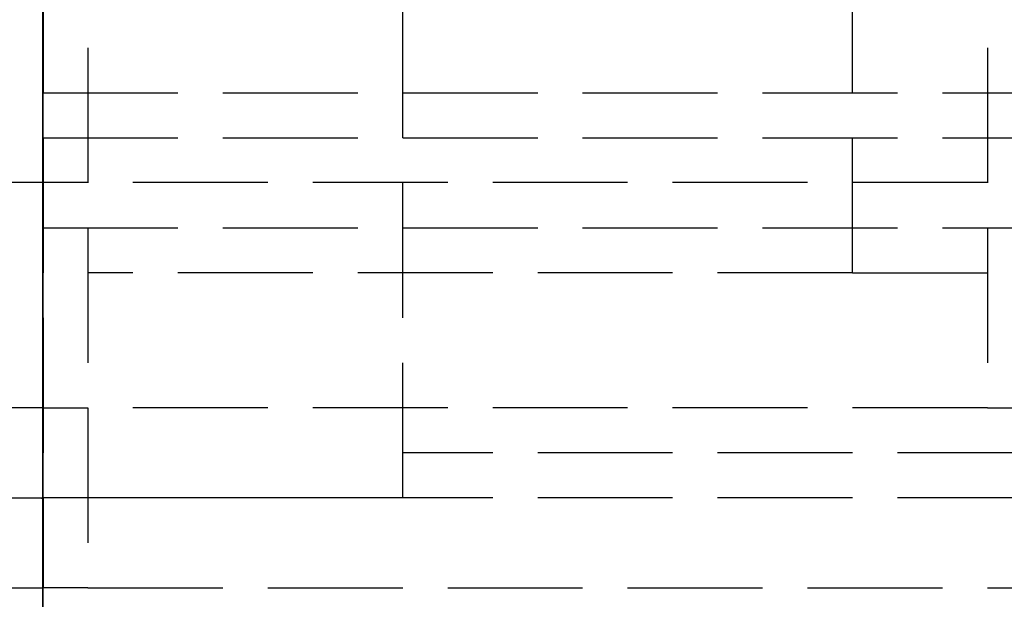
# Model space of a CAD drawing. Header units: millimetres. Extents: x -2050 to 2050, y -94 to 94.
# Tile 5 of 14: x 0 to 11, y -11 to -5. Entities that reach past the tile are written whole.
import ezdxf

# ---------------------------------------------------------------- set-up
doc = ezdxf.new("R2010")
doc.units = ezdxf.units.MM
doc.header["$LTSCALE"] = 10
doc.linetypes.add('ALLCAD_Strich', pattern=[0.2, 0.15, -0.05])
doc.layers.add('BESCH_KONT_sich_schn_grun_2d', color=10, linetype='Continuous')
doc.layers.add('BESCH_KONT_sich_schn_seit_2d', color=160, linetype='Continuous')

msp = doc.modelspace()

# ---------------------------------------------------------------- linework, layer by layer
at = {"layer": 'BESCH_KONT_sich_schn_grun_2d', "linetype": 'ALLCAD_Strich'}
for p, q in [((0.5, 11), (0.5, -11)), ((0, 10), (0, -10)), ((0, 10), (0, -10)), ((0.003, 10), (0.003, -10)), ((0.003, -10), (0.003, 10)), ((4, -10), (4, 10)), ((10.5, 9), (10.5, -9)), ((9, -7.5), (9, -4)), ((-2050, -5.5), (2050, -5.5)), ((-2050, -6), (172, -6)), ((-29, -6.493), (2040, -6.493)), ((-2050, -7), (2050, -7)), ((9, -7.5), (0.5, -7.5)), ((9, -7.5), (103, -7.5)), ((0.003, -9), (-0.5, -9)), ((0.003, -9), (0.5, -9)), ((10.5, -9), (0.5, -9)), ((10.5, -9), (1055.003, -9)), ((103, -9.5), (4, -9.5)), ((-105, -10), (0, -10)), ((-4, -10), (0, -10)), ((-0.017, -10), (-0.017, -10.005)), ((-0.015, -10.005), (-0.017, -10.005)), ((-0.016, -10), (-0.016, -10.005)), ((-0.015, -10), (-0.015, -10.005)), ((-0.015, -10.005), (-0.014, -10.005)), ((-0.014, -10), (-0.014, -10.005)), ((-0.014, -10), (-0.014, -10.005)), ((-0.014, -10), (-0.014, -10.005)), ((-0.014, -10.005), (-0.011, -10.005)), ((-0.013, -10), (-0.013, -10.005)), ((-0.011, -10), (-0.011, -10.005)), ((-0.01, -10), (-0.01, -10.005)), ((-0.006, -10.005), (-0.01, -10.005)), ((-0.008, -10.005), (-0.008, -10)), ((-0.008, -10), (-0.008, -10.005)), ((-0.007, -10), (-0.007, -10.005)), ((-0.006, -10), (-0.006, -10.005)), ((-0.006, -10), (-0.006, -10.005)), ((-0.006, -10.005), (-0.004, -10.005)), ((-0.004, -10), (-0.004, -10.005)), ((-0.003, -10), (-0.003, -10.005)), ((-0.001, -10.005), (-0.003, -10.005)), ((-0.002, -10), (-0.002, -10.005)), ((-0.001, -10), (-0.001, -10.005)), ((-0.001, -10), (-0.001, -10.005)), ((-0.001, -10.005), (0, -10.005)), ((4, -10), (0, -10)), ((105, -10), (0, -10)), ((0, -20), (0, -10)), ((0, -20), (0, -10)), ((0, -10), (0, -10.005)), ((0, -10.005), (0.003, -10.005)), ((0.001, -10), (0.001, -10.005)), ((0.003, -10), (0.003, -10.005)), ((0.003, -10.005), (0.003, -11)), ((0.003, -11), (0.003, -10.005)), ((-0.5, -11), (0, -11)), ((0.5, -11), (0, -11)), ((0.5, -11), (1055.003, -11))]:
    msp.add_line(p, q, dxfattribs=at)
at = {"layer": 'BESCH_KONT_sich_schn_seit_2d', "linetype": 'ALLCAD_Strich'}
for p, q in [((0, 94, 2418), (0, -94, 2418)), ((0, -94, 2368), (0, 94, 2368)), ((0, -16.5, 2368), (0, 16.5, 2368)), ((0, 12, 2350.5), (0, -12, 2350.5)), ((0, 12, 2346.5), (0, -12, 2346.5)), ((0, 10.5, 2345.876), (0, -10.5, 2345.876)), ((0, 10.5, 2342.8), (0, -10.5, 2342.8)), ((0, 10.5, 2345.3), (0, -10.5, 2345.3)), ((0, 10.5, 2342.25), (0, -10.5, 2342.25)), ((0, -10.5, 2345), (0, 10.5, 2345)), ((0, -10.5, 2349), (0, 10.5, 2349)), ((0, 10.5, 2353.3), (0, -10.5, 2353.3)), ((0, 10, 2284), (0, -10, 2284)), ((0, -10, 24), (0, 10, 24)), ((0, -10, 23.992), (0, 10, 23.992)), ((0, 10, 2284), (0, -10, 2284)), ((0, -10, 2314), (0, 10, 2314)), ((0, -9.5, 2313.5), (0, 9.5, 2313.5)), ((0, 9.5, 2290.5), (0, -9.5, 2290.5)), ((0, -9), (0, 9)), ((0, 9, 2), (0, -9, 2)), ((0, 9, 22.992), (0, -9, 22.992)), ((0, -9, 23), (0, 9, 23)), ((0, 7.5, 21.5), (0, -7.5, 21.5)), ((0, -7.5, 2295.5), (0, 7.5, 2295.5)), ((0, 7.5, 2303.5), (0, -7.5, 2303.5)), ((0, -7, 2337), (0, 7, 2337)), ((0, -7, 2327), (0, 7, 2327)), ((0, 7, 7), (0, -7, 7)), ((0, 7, 16), (0, -7, 16)), ((0, 5.5, 2324), (0, -5.5, 2324)), ((0, 5.5, 2319), (0, -5.5, 2319)), ((0, 5.5, 2345.5), (0, -5.5, 2345.5)), ((0, 0.004, 2322.5), (0, -5.5, 2322.5)), ((0, 0.004, 2320.5), (0, -5.5, 2320.5)), ((0, -6.5, 3.5), (0, 0, 3.5)), ((0, -5.4, 2338.483), (0, -3.303, 2334.7)), ((0, -4, 6), (0, -9, 6)), ((0, -4, 2363), (0, -6, 2363)), ((0, -8.5, 2325.5), (0, -4, 2325.5)), ((0, -4, 2317.5), (0, -8.5, 2317.5)), ((0, -4, 2311.5), (0, -7.5, 2311.5)), ((0, -4, 2347.5), (0, -10.5, 2347.5)), ((0, -5.5, 2346), (0, -4, 2346)), ((0, -5.5, 2351), (0, -4, 2351)), ((0, -5.5, 2344.5), (0, -4, 2344.5)), ((0, -5.5, 2352.5), (0, -4, 2352.5)), ((0, -11.5, 2350.5), (0, -4.5, 2350.5)), ((0, -11.5, 2353.5), (0, -4.5, 2353.5)), ((0, -4.5, 2344.5), (0, -5.5, 2344.5)), ((0, -4.5, 2353.737), (0, -5.75, 2353.737)), ((0, -4.5, 2356.7), (0, -5.75, 2356.7)), ((0, -4.5, 2335.5), (0, -6.5, 2335.5)), ((0, -4.5, 2341.5), (0, -10.5, 2341.5)), ((0, -5.5, 2365), (0, -4.5, 2365)), ((0, -4.5, 2352.5), (0, -5.5, 2352.5)), ((0, -4.5, 2351), (0, -5.5, 2351)), ((0, -4.5, 2346), (0, -5.5, 2346)), ((0, -5.5, 2346.5), (0, -4.5, 2346.5)), ((0, -10.5, 2351.312), (0, -4.5, 2351.312)), ((0, -4.5, 2350.742), (0, -10.5, 2350.742)), ((0, -10.5, 2349.5), (0, -4.5, 2349.5)), ((0, -4.5, 2349), (0, -10.5, 2349)), ((0, -4.5, 2345), (0, -10.5, 2345)), ((0, -7.632, 2339.798), (0, -5.4, 2338.483)), ((0, -5.483, 2321.505), (0, -5.483, 2321.503)), ((0, -5.484, 2321.503), (0, -5.484, 2321.505)), ((0, -5.485, 2321.5), (0, -5.486, 2321.5)), ((0, -5.486, 2321.508), (0, -5.485, 2321.508)), ((0, -5.486, 2321.507), (0, -5.486, 2321.507)), ((0, -5.486, 2321.502), (0, -5.486, 2321.502)), ((0, -5.487, 2321.505), (0, -5.487, 2321.503)), ((0, -5.489, 2321.503), (0, -5.489, 2321.505)), ((0, -5.49, 2321.506), (0, -5.49, 2321.505)), ((0, -5.491, 2321.505), (0, -5.491, 2321.505)), ((0, -5.492, 2321.506), (0, -5.494, 2321.506)), ((0, -5.492, 2321.503), (0, -5.494, 2321.503)), ((0, -5.494, 2321.504), (0, -5.492, 2321.504)), ((0, -5.496, 2321.508), (0, -5.492, 2321.508)), ((0, -5.494, 2321.503), (0, -5.494, 2321.5)), ((0, -5.494, 2321.5), (0, -5.496, 2321.5)), ((0, -5.494, 2321.506), (0, -5.494, 2321.504)), ((0, -5.496, 2321.5), (0, -5.496, 2321.508)), ((0, -5.497, 2321.505), (0, -5.497, 2321.503)), ((0, -5.498, 2321.503), (0, -5.498, 2321.505)), ((0, -5.499, 2321.5), (0, -5.5, 2321.5)), ((0, -5.5, 2321.508), (0, -5.499, 2321.508)), ((0, -5.499, 2321.507), (0, -5.5, 2321.507)), ((0, -5.5, 2321.502), (0, -5.499, 2321.502)), ((0, -5.5, 2345.5), (0, -5.75, 2345.5)), ((0, -5.5, 2324), (0, -5.5, 2322.5)), ((0, -5.5, 2320.5), (0, -5.5, 2319)), ((0, -6, 2365), (0, -5.5, 2365)), ((0, -5.5, 2350.5), (0, -5.5, 2344.5)), ((0, -5.75, 2346.5), (0, -5.5, 2346.5)), ((0, -6, 2363.5), (0, -5.5, 2363.5)), ((0, -5.5, 2363.5), (0, -5.5, 2365.5)), ((0, -14, 2365.5), (0, -5.5, 2365.5)), ((0, -5.5), (0, -5.5, 2)), ((0, -5.5, 2352.5), (0, -5.5, 2350.5)), ((0, -5.501, 2321.505), (0, -5.501, 2321.503)), ((0, -5.503, 2321.503), (0, -5.503, 2321.505)), ((0, -5.75, 2353.5), (0, -5.75, 2359.747)), ((0, -5.75, 2337.253), (0, -5.75, 2350.5)), ((0, -11.75, 2338.861), (0, -5.75, 2337.253)), ((0, -11.75, 2358.139), (0, -5.75, 2359.747)), ((0, -11.75, 2358.139), (0, -5.75, 2359.747)), ((0, -5.75, 2350.5), (0, -5.75, 2353.5)), ((0, -5.75, 2351), (0, -11.75, 2351)), ((0, -5.75, 2346), (0, -11.75, 2346)), ((0, -5.75, 2345.5), (0, -8, 2345.5)), ((0, -12, 2346.5), (0, -5.75, 2346.5)), ((0, -5.75, 2353.737), (0, -10.5, 2353.737)), ((0, -5.75, 2356.7), (0, -10.5, 2356.7)), ((0, -11.75, 2338.861), (0, -5.75, 2337.253)), ((0, -11.75, 2346), (0, -5.75, 2346)), ((0, -11.75, 2351), (0, -5.75, 2351)), ((0, -6, 2365), (0, -6, 2363.5)), ((0, -6, 2363), (0, -6, 2363.5)), ((0, -6.5, 2337.454), (0, -6.5, 2337)), ((0, -6.5, 2), (0, -6.5, 3.5)), ((0, -6.5, 2345.5), (0, -6.5, 2337.454)), ((0, -6.5, 2337), (0, -6.5, 2335.5)), ((0, -6.5, 2353.5), (0, -6.5, 2345.5)), ((0, -7, 2337), (0, -7, 2327)), ((0, -7, 16), (0, -7, 7)), ((0, -7.495, 7), (0, -7, 7)), ((0, -12.375, 2338.5), (0, -7, 2337)), ((0, -7, 2335), (0, -7, 2337)), ((0, -16.5, 2335), (0, -7, 2335)), ((0, -7.495, 7.005), (0, -7.492, 7.005)), ((0, -7.492, 7), (0, -7.492, 7.005)), ((0, -7.492, 7), (0, -7.492, 7.005)), ((0, -7.493, 7), (0, -7.493, 7.005)), ((0, -7.495, 7), (0, -7.495, 7.005)), ((0, -7.495, 7.005), (0, -7.497, 7.005)), ((0, -7.495, 7), (0, -7.495, 7.005)), ((0, -7.495, 7), (0, -7.497, 7)), ((0, -7.496, 7), (0, -7.496, 7.005)), ((0, -7.5, 7.005), (0, -7.497, 7.005)), ((0, -7.497, 7), (0, -7.497, 7.005)), ((0, -7.5, 7), (0, -7.497, 7)), ((0, -7.497, 7), (0, -7.497, 7.005)), ((0, -7.497, 7), (0, -7.497, 7.005)), ((0, -7.497, 7), (0, -7.497, 7.005)), ((0, -7.498, 7), (0, -7.498, 7.005)), ((0, -7.498, 7), (0, -7.498, 7.005)), ((0, -7.498, 7), (0, -7.498, 7.005)), ((0, -7.5, 21.5), (0, -7.5, 7)), ((0, -7.5, 2311.5), (0, -7.5, 2295.5)), ((0, -7.5, 7), (0, -7.5, 7.005)), ((0, -10.5, 2339.798), (0, -7.632, 2339.798)), ((0, -8, 2353.5), (0, -8, 2345.5)), ((0, -8.5, 2317.5), (0, -8.5, 2325.5)), ((0, -9), (0, -9, 2)), ((0, -9, 22.992), (0, -9, 5.992)), ((0, -9, 5.992), (0, -11, 5.992)), ((0, -9, 6), (0, -11, 6)), ((0, -9, 22.992), (0, -9, 23)), ((0, -9.5, 2290.5), (0, -9.5, 2313.5)), ((0, -9.98, 2284.004), (0, -9.98, 2284.006)), ((0, -9.982, 2284.006), (0, -9.982, 2284.004)), ((0, -9.983, 2284.003), (0, -9.983, 2284.003)), ((0, -9.983, 2284.008), (0, -9.983, 2284.008)), ((0, -9.983, 2284.001), (0, -9.983, 2284.001)), ((0, -9.983, 2284.009), (0, -9.983, 2284.009)), ((0, -9.984, 2284.006), (0, -9.984, 2284.004)), ((0, -9.986, 2284.004), (0, -9.986, 2284.006)), ((0, -9.987, 2284.009), (0, -9.987, 2284.001)), ((0, -9.987, 2284.001), (0, -9.989, 2284.001)), ((0, -9.991, 2284.009), (0, -9.987, 2284.009)), ((0, -9.989, 2284.007), (0, -9.99, 2284.007)), ((0, -9.99, 2284.005), (0, -9.989, 2284.005)), ((0, -9.989, 2284.005), (0, -9.989, 2284.007)), ((0, -9.989, 2284.001), (0, -9.989, 2284.004)), ((0, -9.989, 2284.004), (0, -9.991, 2284.004)), ((0, -9.991, 2284.006), (0, -9.991, 2284.006)), ((0, -9.993, 2284.006), (0, -9.993, 2284.007)), ((0, -9.994, 2284.004), (0, -9.994, 2284.006)), ((0, -9.995, 2284.006), (0, -9.995, 2284.004)), ((0, -9.997, 2284.001), (0, -9.996, 2284.001)), ((0, -9.996, 2284.009), (0, -9.997, 2284.009)), ((0, -9.997, 2284.003), (0, -9.997, 2284.003)), ((0, -9.997, 2284.008), (0, -9.997, 2284.008)), ((0, -9.998, 2284.006), (0, -9.998, 2284.004)), ((0, -10, 2284), (0, -10, 2314)), ((0, -10, 7), (0, -10, 24)), ((0, -20, 7), (0, -10, 7)), ((0, -10, 2314), (0, -20, 2314)), ((0, -10, 6.992), (0, -10, 7)), ((0, -11, 6.992), (0, -10, 6.992)), ((0, -10, 2284), (0, -10, 2314)), ((0, -11, 24), (0, -10, 24)), ((0, -10.005, 6.998), (0, -10, 6.998)), ((0, -10, 7), (0, -10.005, 7)), ((0, -10, 6.992), (0, -10.005, 6.992)), ((0, -10, 6.998), (0, -10.005, 6.998)), ((0, -10, 6.997), (0, -10.005, 6.997)), ((0, -10, 6.995), (0, -10.005, 6.995)), ((0, -10, 6.996), (0, -10.005, 6.996)), ((0, -10, 6.997), (0, -10.005, 6.997)), ((0, -10, 6.997), (0, -10.005, 6.997)), ((0, -10, 6.998), (0, -10.005, 6.998)), ((0, -10, 6.993), (0, -10.005, 6.993)), ((0, -10, 6.995), (0, -10.005, 6.995)), ((0, -10, 6.997), (0, -10.005, 6.997)), ((0, -10, 2284.004), (0, -10, 2284.006)), ((0, -10.005, 7), (0, -10.005, 6.997)), ((0, -10.005, 6.995), (0, -10.005, 6.997)), ((0, -10.005, 6.995), (0, -10.005, 6.992)), ((0, -10.5, 2342.807), (0, -10.495, 2342.807)), ((0, -10.5, 2342.802), (0, -10.495, 2342.802)), ((0, -10.5, 2342.803), (0, -10.495, 2342.803)), ((0, -10.495, 2342.803), (0, -10.495, 2342.8)), ((0, -10.5, 2342.805), (0, -10.495, 2342.805)), ((0, -10.495, 2342.803), (0, -10.495, 2342.805)), ((0, -10.5, 2342.808), (0, -10.495, 2342.808)), ((0, -10.495, 2342.808), (0, -10.495, 2342.805)), ((0, -10.5, 2342.806), (0, -10.495, 2342.806)), ((0, -10.5, 2342.808), (0, -10.495, 2342.808)), ((0, -10.5, 2342.806), (0, -10.495, 2342.806)), ((0, -10.5, 2342.805), (0, -10.495, 2342.805)), ((0, -10.5, 2342.803), (0, -10.495, 2342.803)), ((0, -10.5, 2342.8), (0, -10.495, 2342.8)), ((0, -10.5, 2342.804), (0, -10.495, 2342.804)), ((0, -10.5, 2342.805), (0, -10.495, 2342.805)), ((0, -10.5, 2342.805), (0, -10.495, 2342.805)), ((0, -10.5, 2346.602), (0, -10.5, 2341.5)), ((0, -10.5, 2353.737), (0, -10.5, 2351.312)), ((0, -10.5, 2356.7), (0, -10.5, 2353.737)), ((0, -10.5, 2350.742), (0, -10.5, 2346.602)), ((0, -10.5, 2341.5), (0, -10.5, 2339.798)), ((0, -10.5, 2351.312), (0, -10.5, 2350.742)), ((0, -11, 6.992), (0, -11, 7)), ((0, -11, 5.992), (0, -11, 6.992)), ((0, -11, 7), (0, -11, 24))]:
    msp.add_line(p, q, dxfattribs=at)
at = {"layer": 'BESCH_KONT_sich_schn_seit_2d', "linetype": 'ALLCAD_Strich', "extrusion": (1, 0, 0)}
for centre, radius, start, end in [((-5.493, 2321.5), 1, 0, 90.2088), ((-5.493, 2321.5), 1, 269.7912, 0), ((-10.65, 2352.75), 6.15, 271.3976, 360), ((-5.5, 2321.5), 1, 270.2088, 89.7912), ((-5.486, 2321.505), 0.00116, 0, 90), ((-5.486, 2321.503), 0.00116, 270, 360), ((-5.486, 2321.505), 0.00116, 90, 180), ((-5.486, 2321.503), 0.00116, 180, 270), ((-5.492, 2321.505), 0.00093, 270, 360), ((-5.492, 2321.505), 0.00093, 0, 90), ((-5.493, 2321.5), 1, 90.2088, 269.7912), ((-5.499, 2321.505), 0.00116, 0, 90), ((-5.499, 2321.503), 0.00116, 270, 360), ((-5.5, 2321.5), 1, 90, 270), ((-5.5, 2321.505), 0.00116, 90, 180), ((-5.5, 2321.503), 0.00116, 180, 270), ((-9.983, 2284.006), 0.00271, 0, 90), ((-9.983, 2284.004), 0.00271, 270, 0), ((-9.983, 2284.006), 0.00116, 90, 180), ((-9.983, 2284.004), 0.00116, 180, 270), ((-9.99, 2284.006), 0.00093, 90, 180), ((-9.99, 2284.006), 0.00093, 180, 270), ((-9.996, 2284.006), 0.00271, 0, 90), ((-9.996, 2284.004), 0.00271, 270, 0), ((-9.997, 2284.006), 0.00116, 90, 180), ((-9.997, 2284.004), 0.00116, 180, 270)]:
    msp.add_arc(centre, radius, start, end, dxfattribs=at)
at = {"layer": 'BESCH_KONT_sich_schn_seit_2d', "linetype": 'ALLCAD_Strich', "extrusion": (-1, 0, 0)}
for centre, radius, start, end in [((5.485, 2321.503), 0.00271, 180, 270), ((5.485, 2321.505), 0.00271, 90, 180), ((5.486, 2321.503), 0.00271, 270, 360), ((5.486, 2321.505), 0.00271, 0, 90), ((5.492, 2321.506), 0.00217, 90, 180), ((5.492, 2321.505), 0.00217, 180, 270), ((5.499, 2321.503), 0.00271, 180, 270), ((5.499, 2321.505), 0.00271, 90, 180), ((5.5, 2321.503), 0.00271, 270, 360), ((5.5, 2321.505), 0.00271, 0, 90), ((9.983, 2284.004), 0.00116, 180, 270), ((9.983, 2284.006), 0.00116, 90, 180), ((9.983, 2284.004), 0.00271, 270, 0), ((9.983, 2284.006), 0.00271, 0, 90), ((9.991, 2284.006), 0.00217, 270, 360), ((9.991, 2284.007), 0.00217, 0, 90), ((9.997, 2284.004), 0.00116, 180, 270), ((9.997, 2284.006), 0.00116, 90, 180), ((9.997, 2284.004), 0.00271, 270, 0), ((9.997, 2284.006), 0.00271, 0, 90)]:
    msp.add_arc(centre, radius, start, end, dxfattribs=at)

doc.saveas('drawing.dxf')
